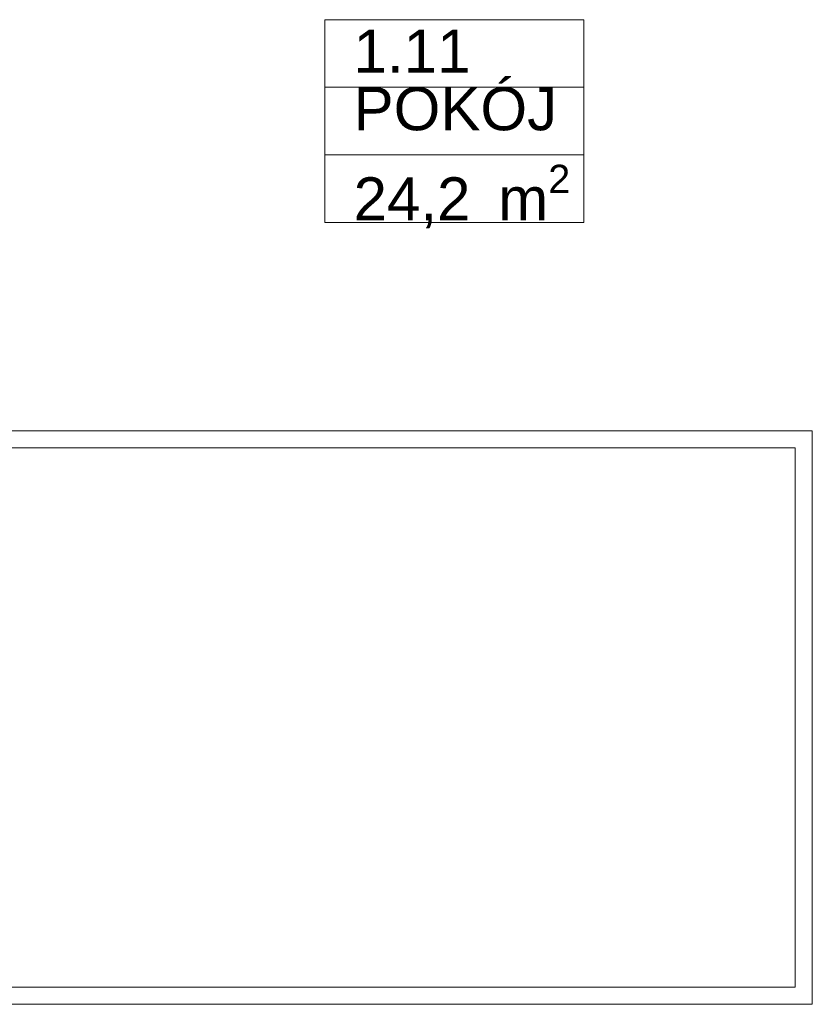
# Model space of a CAD drawing. Extents: x 100 to 2985, y 37 to 2050.
# Tile 36 of 134: x 758 to 896, y 929 to 1101. Entities that reach past the tile are written whole.
import ezdxf
from ezdxf.xclip import XClip

# ---------------------------------------------------------------- set-up
doc = ezdxf.new("R2010")
doc.units = 0
doc.header["$MEASUREMENT"] = 0
doc.header["$XCLIPFRAME"] = 0
for name, color, linetype in [('210-A Pomieszczenia', 7, 'Continuous'), ('320-W Umeblowanie', 7, 'Continuous'), ('820-G Rysunki Obrazki', 7, 'Continuous')]:
    doc.layers.add(name, color=color, linetype=linetype)
doc.styles.add('STYL_AUTOMATYCZNY_3', font='txt')
doc.styles.add('STYL_AUTOMATYCZNY_7', font='txt')

# ---------------------------------------------------------------- blocks, each defined once
blk = doc.blocks.new('Rysunek_1_1', base_point=(-18316.35, -206.53))
at = {"layer": '210-A Pomieszczenia', "color": 6, "linetype": 'Continuous', "lineweight": 13, "ltscale": 0.2}
for p, q in [((811.29, 1100.66), (856.46, 1100.66)), ((811.29, 1088.87), (811.29, 1100.66)), ((856.46, 1100.66), (856.46, 1088.87)), ((856.46, 1088.87), (811.29, 1088.87)), ((811.29, 1088.87), (856.46, 1088.87)), ((811.29, 1077.09), (811.29, 1088.87)), ((856.46, 1088.87), (856.46, 1077.09)), ((856.46, 1077.09), (811.29, 1077.09)), ((811.29, 1077.09), (856.46, 1077.09)), ((811.29, 1065.3), (811.29, 1077.09)), ((856.46, 1077.09), (856.46, 1065.3)), ((856.46, 1065.3), (811.29, 1065.3))]:
    blk.add_line(p, q, dxfattribs=at)
at = {"layer": '320-W Umeblowanie', "color": 4, "linetype": 'Continuous', "lineweight": 13, "ltscale": 0.2}
for p, q in [((896.3, 1029.01), (666.3, 1029.01)), ((896.3, 929.01), (896.3, 1029.01)), ((666.3, 929.01), (896.3, 929.01))]:
    blk.add_line(p, q, dxfattribs=at)
at = {"layer": '320-W Umeblowanie', "color": 4, "linetype": 'Continuous', "lineweight": 13, "ltscale": 0.2, "flags": 128}
blk.add_lwpolyline([(893.3, 932.01), (893.3, 1026.01), (728.3, 1026.01), (710.3, 1008.01), (710.3, 932.01)], close=True, dxfattribs=at)
at = {"layer": '210-A Pomieszczenia', "color": 6, "linetype": 'Continuous', "lineweight": 13, "char_height": 7.5, "attachment_point": 1}
for s, insert, style in [('\\A1;{\\pql;\\pt0,25;\\fArial|b0|i0|c238|p38;1.11\\fArial|b0|i0|c238|p38;\\A1{\\H.66x;\\S^  ;}\\fArial|b0|i0|c238|p38;\\fArial|b0|i0|c238|p38;\\A1{\\H.66x;\\S^  ;}}', (816.29, 1098.94), 'STYL_AUTOMATYCZNY_3'), ('\\A1;{\\pql;\\pt0,230;\\fArial|b0|i0|c0|p38;POKÓJ\\fArial|b0|i0|c0|p38;\\A1{\\H.66x;\\S^  ;}\\fArial|b0|i0|c0|p38;\\fArial|b0|i0|c0|p38;\\A1{\\H.66x;\\S^  ;}}', (816.29, 1088.88), 'STYL_AUTOMATYCZNY_7'), ('\\A1;{\\pql;\\pt0,25;\\fArial|b0|i0|c238|p38;24,2\\fArial|b0|i0|c238|p38;\\A1{\\H.66x;\\S^  ;}\\fArial|b0|i0|c238|p38; m\\fArial|b0|i0|c238|p38;\\A1{\\H.66x;\\S2^  ;}}', (816.29, 1075.37), 'STYL_AUTOMATYCZNY_3')]:
    blk.add_mtext(s, dxfattribs=dict(at, insert=insert, style=style))

msp = doc.modelspace()

# ---------------------------------------------------------------- block references
at = {"layer": '820-G Rysunki Obrazki', "color": 65, "linetype": 'Continuous', "lineweight": 13, "ltscale": 0.2}
ref = msp.add_blockref('Rysunek_1_1', (-18316.35, -206.53), dxfattribs=at)
XClip(ref).set_block_clipping_path([(244.527027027, 76.8014120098), (2570.9054054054, 2022.1162324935)])

doc.saveas('drawing.dxf')
